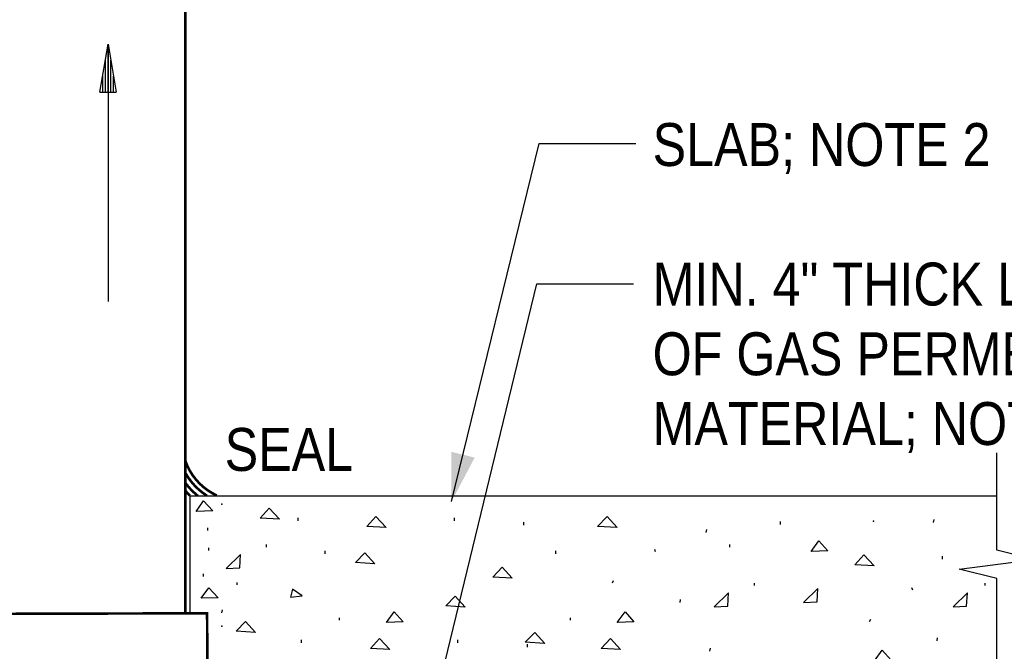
# Model space of a CAD drawing. Extents: x -4.7 to 12.3, y -5.1 to 5.9.
# Tile 9 of 24: x 0.8 to 2.7, y -3.9 to -2.7. Entities that reach past the tile are written whole.
import ezdxf
from ezdxf.enums import TextEntityAlignment as Align

# ---------------------------------------------------------------- set-up
doc = ezdxf.new("R2010")
doc.units = 0
doc.layers.get('0').update_dxf_attribs({"linetype": 'CONTINUOUS'})
for name, color, linetype in [('29', 7, 'CONTINUOUS'), ('31', 7, 'CONTINUOUS'), ('32', 7, 'CONTINUOUS')]:
    doc.layers.add(name, color=color, linetype=linetype)

# ---------------------------------------------------------------- blocks, each defined once
blk = doc.blocks.new('ARW')
at = {"layer": '32', "color": 1, "linetype": 'CONTINUOUS'}
for p, q in [((-0.011719, 0.001953), (0, 0)), ((-0.011719, 0.001952), (-0.011719, -0.001967)), ((-0.011719, 0.001294), (-0.007766, 0.001294)), ((-0.011719, 0.000643), (-0.003859, 0.000643)), ((0, 0), (-0.011719, -0.001967)), ((-0.011719, -0.000008), (0, -0.000008)), ((-0.011719, -0.000659), (-0.003924, -0.000659)), ((-0.011719, -0.00131), (-0.007802, -0.00131))]:
    blk.add_line(p, q, dxfattribs=at)

msp = doc.modelspace()

# ---------------------------------------------------------------- linework, layer by layer
at = {"layer": '29', "linetype": 'CONTINUOUS'}
for p, q in [((1.122496, -3.805431), (1.122496, -3.577271)), ((1.122496, -3.577271), (2.687961, -3.577271))]:
    msp.add_line(p, q, dxfattribs=at)
at = {"layer": '29', "linetype": 'CONTINUOUS', "const_width": 0.005}
for points in [[(1.113473, -2.418272), (1.113473, -3.805454)], [(0.738891, -3.806436), (0.738473, -3.931438), (0.615879, -3.932089), (0.614393, -4.350762), (1.281602, -4.350762), (1.282309, -3.933941), (1.156417, -3.933527), (1.155557, -3.805344), (0.738891, -3.806436)]]:
    msp.add_lwpolyline(points, dxfattribs=at)
at = {"layer": '29', "linetype": 'CONTINUOUS'}
msp.add_lwpolyline([(2.687961, -4.542064), (2.687961, -3.737621), (2.615044, -3.719392), (2.760878, -3.701163), (2.687961, -3.682934), (2.687961, -3.493938)], dxfattribs=at)
at = {"layer": '29', "linetype": 'CONTINUOUS', "const_width": 0.005}
for points in [[(1.174379, -3.576577, -0.205274), (1.113464, -3.509518, -0.205274)], [(1.15553, -3.577271, -0.124554), (1.113473, -3.532915, -0.124554)], [(1.137405, -3.577271, -0.064197), (1.113473, -3.552334, -0.064197)], [(1.122496, -3.576796, -0.022521), (1.113473, -3.567408, -0.022521)]]:
    msp.add_lwpolyline(points, format="xyb", dxfattribs=at)
at = {"layer": '31', "linetype": 'CONTINUOUS'}
for p, q in [((1.33201, -3.625542), (1.33201, -3.619802)), ((1.635594, -3.625542), (1.635594, -3.619802)), ((1.770417, -3.633979), (1.770417, -3.628417)), ((2.268671, -3.632867), (2.268671, -3.626961)), ((2.565391, -3.628987), (2.566578, -3.623081)), ((1.156874, -3.644664), (1.156874, -3.639602)), ((2.124276, -3.648727), (2.12563, -3.642987)), ((1.158904, -3.683273), (1.158904, -3.678211)), ((1.270583, -3.677177), (1.270583, -3.672115)), ((1.38449, -3.689833), (1.38449, -3.684104)), ((1.832521, -3.689833), (1.832521, -3.684104)), ((2.026073, -3.685792), (2.024219, -3.68174)), ((2.170021, -3.677177), (2.170021, -3.672115)), ((2.582624, -3.700001), (2.582624, -3.694262)), ((1.148751, -3.734074), (1.148751, -3.729012)), ((1.942542, -3.746542), (1.944406, -3.741979)), ((1.213728, -3.750332), (1.213728, -3.74527)), ((2.217613, -3.751637), (2.217613, -3.746574)), ((2.525072, -3.760251), (2.523384, -3.756199)), ((2.665811, -3.751637), (2.665811, -3.746574)), ((2.0735, -3.784677), (2.074167, -3.778771)), ((1.18401, -3.804417), (1.185365, -3.798677)), ((1.412333, -3.818927), (1.412844, -3.814375)), ((1.860698, -3.818927), (1.860698, -3.814375)), ((2.441207, -3.821001), (2.443572, -3.816439)), ((1.338775, -3.86246), (1.338775, -3.85672)), ((1.642358, -3.86246), (1.642358, -3.85672)), ((2.572155, -3.859137), (2.573342, -3.85323)), ((1.777181, -3.870897), (1.777181, -3.865335)), ((2.13104, -3.878876), (2.132395, -3.873137))]:
    msp.add_line(p, q, dxfattribs=at)
for points in [[(1.134237, -3.607578), (1.148924, -3.587161), (1.166643, -3.606568)], [(1.258543, -3.620421), (1.276095, -3.601358), (1.296178, -3.622785)], [(1.465656, -3.636677), (1.483208, -3.617615), (1.503292, -3.639042)], [(1.913521, -3.636677), (1.93175, -3.617615), (1.951156, -3.639042)], [(2.328117, -3.685313), (2.342805, -3.664896), (2.360523, -3.684302)], [(1.219115, -3.716833), (1.220469, -3.691354), (1.192625, -3.718521)], [(1.443328, -3.706908), (1.461557, -3.687845), (1.480964, -3.709272)], [(2.412686, -3.711137), (2.430238, -3.692074), (2.450322, -3.713501)], [(1.710004, -3.735001), (1.728233, -3.715939), (1.747639, -3.737366)], [(1.144389, -3.776241), (1.159077, -3.755824), (1.176796, -3.77523)], [(1.317667, -3.774208), (1.340281, -3.771344), (1.321042, -3.758354)], [(2.339566, -3.782921), (2.340743, -3.757441), (2.313066, -3.784608)], [(1.618773, -3.791186), (1.637003, -3.772124), (1.656409, -3.793551)], [(2.166145, -3.791293), (2.167499, -3.765814), (2.139655, -3.79298)], [(2.62953, -3.791293), (2.631217, -3.765814), (2.603374, -3.79298)], [(1.211741, -3.840348), (1.22997, -3.821285), (1.249376, -3.842712)], [(1.503792, -3.822979), (1.518479, -3.802563), (1.536198, -3.821969)], [(1.951656, -3.822979), (1.966844, -3.802563), (1.984063, -3.821969)], [(1.472421, -3.873595), (1.489973, -3.854533), (1.510056, -3.87596)], [(1.773165, -3.861418), (1.791395, -3.842355), (1.810801, -3.863783)], [(1.920285, -3.873595), (1.938514, -3.854533), (1.957921, -3.87596)], [(2.450822, -3.897439), (2.465509, -3.877022), (2.483228, -3.896428)]]:
    msp.add_lwpolyline(points, close=True, dxfattribs=at)
for p in [(1.18401, -3.59332), (2.448908, -3.626486), (1.18401, -3.83024)]:
    msp.add_point(p, dxfattribs=at)
at = {"layer": '32', "color": 1, "linetype": 'CONTINUOUS'}
for p, q in [((0.963365, -2.70018), (0.963365, -3.20018)), ((1.629884, -3.588507), (1.800125, -2.893561)), ((1.800125, -2.893561), (1.987625, -2.893561)), ((1.598863, -3.976105), (1.795349, -3.165758)), ((1.795349, -3.165758), (1.982849, -3.165758))]:
    msp.add_line(p, q, dxfattribs=at)
msp.add_solid([(1.674954, -3.503026), (1.629884, -3.588507), (1.629426, -3.491872)], dxfattribs=at)

# ---------------------------------------------------------------- block references
at = {"xscale": 7.999986, "yscale": 7.999986, "rotation": 90}
msp.add_blockref('ARW', (0.963365, -2.70018), dxfattribs=at)

# ---------------------------------------------------------------- texts
at = {"layer": '32', "color": 1, "linetype": 'CONTINUOUS', "width": 0.875}
for s, p in [('SLAB; NOTE 2', (2.020161, -2.853658)), ('MIN. 4" THICK LAYER', (2.020161, -3.124491)), ('OF GAS PERMEABLE', (2.020161, -3.259908)), ('MATERIAL; NOTE 1', (2.020161, -3.395324)), ('SEAL', (1.189688, -3.445608))]:
    msp.add_text(s, height=0.083333, dxfattribs=at).set_placement(p, align=Align.TOP_LEFT)

doc.saveas('drawing.dxf')
